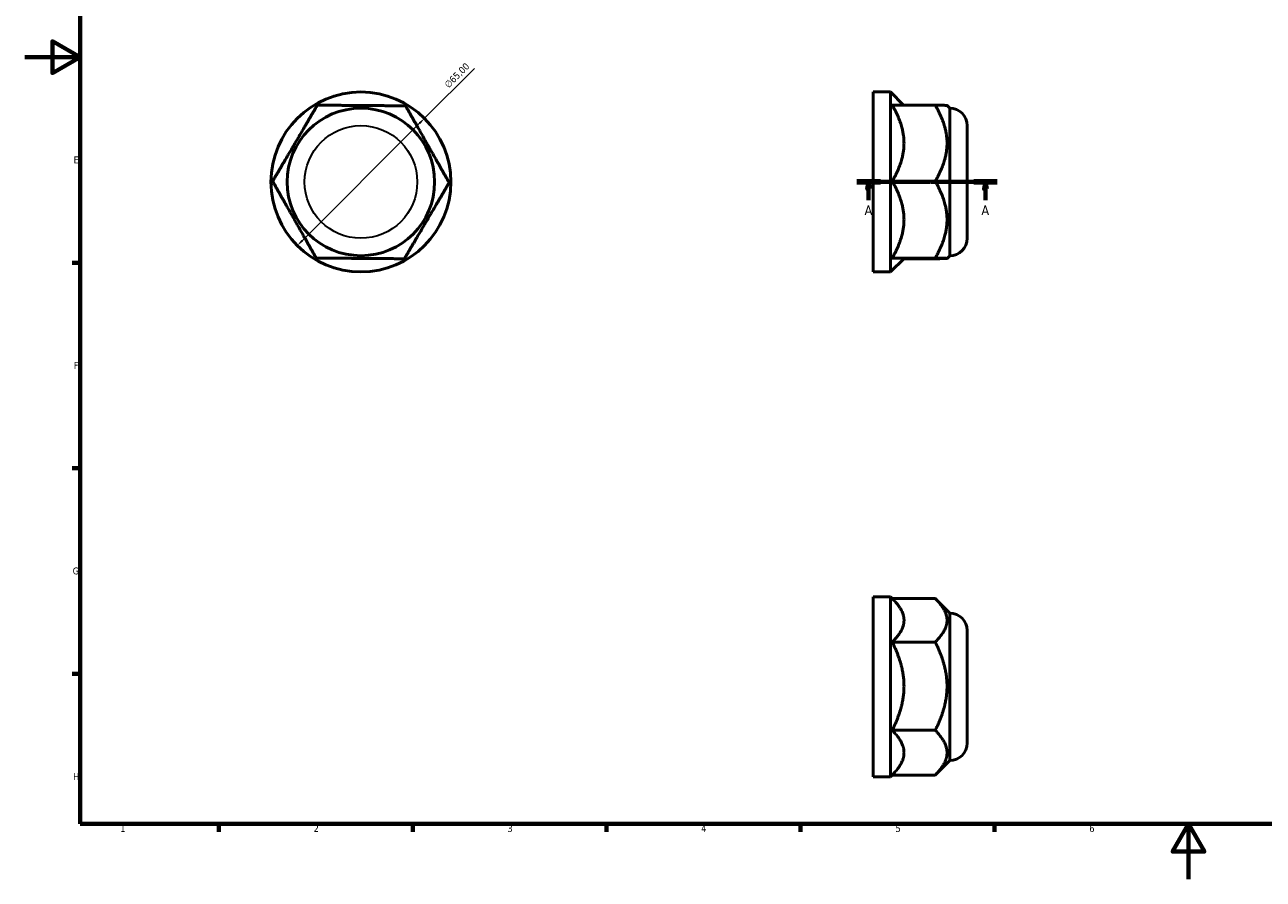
# Model space of a CAD drawing. Header units: millimetres. Extents: x 0 to 895, y 0 to 594.
# Tile 1 of 3: x 0 to 448, y 0 to 309. Entities that reach past the tile are written whole.
import ezdxf

# ---------------------------------------------------------------- set-up
doc = ezdxf.new("R2010")
doc.units = ezdxf.units.MM
doc.linetypes.add('CHAIN', pattern=[0.7087, 0.4724, -0.0591, 0.1181, -0.0591])
for name, color, linetype, lineweight in [('Border (ISO)', 7, 'Continuous', 70), ('Dimension (ISO)', 7, 'Continuous', 25), ('Section Line (ISO)', 7, 'CHAIN', 70), ('Visible (ISO)', 7, 'Continuous', 50), ('Visible Narrow (ISO)', 7, 'Continuous', 35)]:
    doc.layers.add(name, color=color, linetype=linetype, lineweight=lineweight)
doc.styles.add('Label Text (ISO)', font='tahoma.ttf')
doc.styles.add('Note Text (ISO)', font='tahoma.ttf')
doc.dimstyles.new('Default (ISO)', dxfattribs={"dimtxt": 2.5, "dimasz": 2.5, "dimexe": 3.175, "dimexo": 0, "dimgap": 0.762, "dimtad": 1, "dimrnd": 1e-08, "dimzin": 0, "dimtxsty": 'Note Text (ISO)', "dimcen": 0.09, "dimdle": 10, "dimclrd": 256, "dimclre": 256, "dimclrt": 256, "dimazin": 0, "dimtfac": 1.40208, "dimtmove": 0, "dimatfit": 3, "dimfxl": 1, "dimtolj": 1, "dimtzin": 0, "dimlwd": -1, "dimlwe": -1, "dimarcsym": 0})

# ---------------------------------------------------------------- blocks, each defined once
blk = doc.blocks.new('Borders Default Border')
at = {"layer": 'Border (ISO)'}
for p, q in [((20, 222.75), (17.1, 222.75)), ((20, 148.5), (17.1, 148.5)), ((20, 74.25), (17.1, 74.25)), ((70.08, 20), (70.08, 17.1)), ((140.17, 20), (140.17, 17.1)), ((210.25, 20), (210.25, 17.1)), ((280.33, 20), (280.33, 17.1)), ((350.42, 20), (350.42, 17.1))]:
    blk.add_line(p, q, dxfattribs=at)
at = {"layer": 'Border (ISO)', "flags": 128}
for points in [[(20, 20), (20, 574), (821, 574), (821, 20), (20, 20)], [(0, 297), (20, 297), (10, 302.77), (10, 291.23), (20, 297)], [(420.5, 0), (420.5, 20), (414.73, 10), (426.27, 10), (420.5, 20)]]:
    blk.add_lwpolyline(points, dxfattribs=at)
at = {"layer": 'Border (ISO)', "color": 232, "true_color": 0xca0064, "char_height": 2.5, "attachment_point": 7, "style": 'Note Text (ISO)'}
for s, insert in [('E', (17.64, 258.63)), ('F', (17.7, 184.38)), ('G', (17.31, 110.08)), ('H', (17.44, 35.88)), ('1', (34.48, 17.1)), ('2', (104.37, 17.1)), ('3', (174.43, 17.05)), ('4', (244.42, 17.1)), ('5', (314.64, 17.05)), ('6', (384.66, 17.05))]:
    blk.add_mtext(s, dxfattribs=dict(at, insert=insert))
blk = doc.blocks.new('2dTransSection0')
at = {"layer": 'Section Line (ISO)', "linetype": 'CHAIN'}
blk.add_line((300.68, 251.93), (351.38, 251.93), dxfattribs=at)
at = {"layer": 'Section Line (ISO)', "linetype": 'Continuous', "lineweight": 140}
for p, q in [((300.68, 251.93), (309.16, 251.93)), ((342.91, 251.93), (351.38, 251.93))]:
    blk.add_line(p, q, dxfattribs=at)
at = {"layer": 'Section Line (ISO)', "linetype": 'Continuous'}
for p, q in [((304.92, 251.93), (304.42, 249.43)), ((304.92, 249.43), (304.92, 251.93)), ((305.42, 249.43), (304.92, 251.93)), ((347.14, 251.93), (346.64, 249.43)), ((347.14, 249.43), (347.14, 251.93)), ((347.64, 249.43), (347.14, 251.93)), ((304.42, 249.43), (305.42, 249.43)), ((304.92, 245.37), (304.92, 249.43)), ((346.64, 249.43), (347.64, 249.43)), ((347.14, 245.37), (347.14, 249.43))]:
    blk.add_line(p, q, dxfattribs=at)
at = {"layer": 'Section Line (ISO)', "linetype": 'Continuous', "flags": 128}
for points in [[(305.42, 249.43), (304.92, 251.93), (304.42, 249.43), (305.42, 249.43)], [(347.64, 249.43), (347.14, 251.93), (346.64, 249.43), (347.64, 249.43)]]:
    blk.add_lwpolyline(points, dxfattribs=at)
at = {"layer": 'Section Line (ISO)'}
for points in [[(305.42, 249.43), (304.92, 251.93), (304.42, 249.43), (305.42, 249.43)], [(347.64, 249.43), (347.14, 251.93), (346.64, 249.43), (347.64, 249.43)]]:
    blk.add_solid(points, dxfattribs=at)
at = {"layer": 'Section Line (ISO)', "char_height": 3.5, "attachment_point": 7, "style": 'Label Text (ISO)'}
for insert in [(303.43, 239.93), (345.65, 239.93)]:
    blk.add_mtext('A', dxfattribs=dict(at, insert=insert))
blk = doc.blocks.new('*D10')
at = {"layer": 'Defpoints', "color": 0, "transparency": 16777216}
for p in [(144.44, 274.91), (98.48, 228.95)]:
    blk.add_point(p, dxfattribs=at)
at = {"layer": 'Dimension (ISO)', "transparency": 16777216}
for p, q in [((144.44, 274.91), (162.46, 292.93)), ((100.25, 230.71), (142.67, 273.14))]:
    blk.add_line(p, q, dxfattribs=at)
for points in [[(142.38, 273.44), (142.97, 272.85), (144.44, 274.91)], [(99.95, 231.01), (100.54, 230.42), (98.48, 228.95)]]:
    blk.add_solid(points, dxfattribs=at)
at = {"layer": 'Dimension (ISO)', "color": 232, "true_color": 0xca0064, "transparency": 16777216, "insert": (151.35, 287.44), "char_height": 2.5, "attachment_point": 1, "rotation": 45, "style": 'Note Text (ISO)'}
blk.add_mtext('\\A1;∅65,00', dxfattribs=at)

msp = doc.modelspace()

# ---------------------------------------------------------------- linework, layer by layer
at = {"layer": 'Visible (ISO)'}
for p, q in [((306.531, 219.427), (306.531, 284.427)), ((306.531, 284.427), (312.831, 284.427)), ((312.831, 219.427), (312.831, 284.427)), ((317.581, 279.677), (312.831, 284.427)), ((313.433, 279.677), (328.983, 279.677)), ((334.231, 278.577), (333.255, 279.553)), ((334.231, 225.277), (334.231, 278.577)), ((340.531, 231.577), (340.531, 272.277)), ((313.433, 252.179), (328.983, 252.179)), ((317.705, 224.302), (312.831, 219.427)), ((313.433, 224.429), (328.983, 224.429)), ((317.581, 224.177), (328.983, 224.177)), ((334.231, 225.277), (333.255, 224.302)), ((306.531, 219.427), (312.831, 219.427)), ((306.531, 37.029), (306.531, 102.029)), ((306.531, 102.029), (312.831, 102.029)), ((312.831, 37.029), (312.831, 102.029)), ((313.576, 101.284), (312.831, 102.029)), ((313.434, 101.426), (328.983, 101.426)), ((334.231, 96.179), (329.126, 101.284)), ((334.231, 42.879), (334.231, 96.179)), ((340.531, 49.179), (340.531, 89.879)), ((313.433, 85.696), (328.983, 85.696)), ((313.433, 53.798), (328.983, 53.798)), ((334.231, 42.879), (329.126, 37.774)), ((306.531, 37.029), (312.831, 37.029)), ((313.434, 37.631), (312.831, 37.029)), ((313.433, 37.631), (328.983, 37.631))]:
    msp.add_line(p, q, dxfattribs=at)
for radius in [32.5, 26.65]:
    msp.add_circle((121.459, 251.927), radius, dxfattribs=at)
for centre, start, end in [((334.231, 272.277), 0, 90), ((334.231, 231.577), 270, 0), ((334.231, 89.879), 0, 90), ((334.231, 49.179), 270, 0)]:
    msp.add_arc(centre, 6.3, start, end, dxfattribs=at)
for points, weights in [([(97.644, 265.928), (101.396, 272.309), (105.728, 279.677)], [1.48371040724, 1.48371040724, 1.37718479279]), ([(105.728, 279.677), (114.275, 279.61), (121.677, 279.552)], [1.37718479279, 1.48371040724, 1.48371040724]), ([(121.677, 279.552), (129.079, 279.493), (137.625, 279.426)], [1.48371040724, 1.48371040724, 1.37718479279]), ([(137.625, 279.426), (141.84, 271.99), (145.491, 265.551)], [1.37718479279, 1.48371040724, 1.48371040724]), ([(317.706, 265.928), (317.706, 272.309), (313.433, 279.677)], [1, 1.04053426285, 1.00497636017]), ([(328.983, 279.677), (333.198, 279.611), (333.255, 279.553)], [1.37718479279, 1.48214089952, 1.48368728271]), ([(333.256, 265.928), (333.256, 272.309), (328.983, 279.677)], [1.48371040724, 1.48371040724, 1.37718479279]), ([(89.561, 252.179), (93.893, 259.547), (97.644, 265.928)], [1.37718479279, 1.48371040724, 1.48371040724]), ([(145.491, 265.551), (149.141, 259.111), (153.356, 251.676)], [1.48371040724, 1.48371040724, 1.37718479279]), ([(313.433, 252.179), (317.706, 259.547), (317.706, 265.928)], [1.00497636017, 1.04053426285, 1]), ([(328.983, 252.179), (333.256, 259.547), (333.256, 265.928)], [1.37718479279, 1.48371040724, 1.48371040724]), ([(97.426, 238.304), (93.776, 244.744), (89.561, 252.179)], [1.48371040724, 1.48371040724, 1.37718479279]), ([(153.356, 251.676), (149.024, 244.307), (145.273, 237.926)], [1.37718479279, 1.48371040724, 1.48371040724]), ([(317.706, 238.304), (317.706, 244.744), (313.433, 252.179)], [1, 1.04053426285, 1.00497636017]), ([(333.256, 238.304), (333.256, 244.744), (328.983, 252.179)], [1.48371040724, 1.48371040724, 1.37718479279]), ([(105.292, 224.429), (101.077, 231.865), (97.426, 238.304)], [1.37718479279, 1.48371040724, 1.48371040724]), ([(145.273, 237.926), (141.521, 231.545), (137.189, 224.177)], [1.48371040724, 1.48371040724, 1.37718479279]), ([(313.433, 224.429), (317.706, 231.865), (317.706, 238.304)], [1.00497636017, 1.04053426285, 1]), ([(328.983, 224.429), (333.256, 231.865), (333.256, 238.304)], [1.37718479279, 1.48371040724, 1.48371040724]), ([(121.24, 224.303), (113.839, 224.362), (105.292, 224.429)], [1.48371040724, 1.48371040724, 1.37718479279]), ([(137.189, 224.177), (128.642, 224.245), (121.24, 224.303)], [1.37718479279, 1.48371040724, 1.48371040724]), ([(317.706, 224.303), (317.706, 224.362), (313.433, 224.429)], [1, 1.04053426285, 1.00497636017]), ([(317.705, 224.302), (317.706, 224.302), (317.706, 224.303)], [1.00113328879, 1.00057428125, 1]), ([(333.256, 224.303), (333.256, 224.362), (328.983, 224.429)], [1.48371040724, 1.48371040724, 1.37718479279]), ([(328.983, 224.177), (333.256, 224.245), (333.256, 224.303)], [1.37718479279, 1.48371040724, 1.48371040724]), ([(317.706, 93.561), (317.706, 97.154), (313.576, 101.284)], [1, 1.0398693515, 1.0061224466]), ([(333.256, 93.561), (333.256, 97.211), (328.983, 101.426)], [1.48371040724, 1.48371040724, 1.37718479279]), ([(313.433, 85.696), (317.706, 89.911), (317.706, 93.561)], [1.00497636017, 1.04053426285, 1]), ([(328.983, 85.696), (333.256, 89.911), (333.256, 93.561)], [1.37718479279, 1.48371040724, 1.48371040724]), ([(317.706, 69.747), (317.706, 77.149), (313.433, 85.696)], [1, 1.04053426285, 1.00497636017]), ([(333.256, 69.747), (333.256, 77.149), (328.983, 85.696)], [1.48371040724, 1.48371040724, 1.37718479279]), ([(313.433, 53.798), (317.706, 62.345), (317.706, 69.747)], [1.00497636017, 1.04053426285, 1]), ([(328.983, 53.798), (333.256, 62.345), (333.256, 69.747)], [1.37718479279, 1.48371040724, 1.48371040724]), ([(317.706, 45.715), (317.706, 49.466), (313.433, 53.798)], [1, 1.04053426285, 1.00497636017]), ([(333.256, 45.715), (333.256, 49.466), (328.983, 53.798)], [1.48371040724, 1.48371040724, 1.37718479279]), ([(313.433, 37.631), (317.706, 41.963), (317.706, 45.715)], [1.00497636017, 1.04053426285, 1]), ([(328.983, 37.631), (333.256, 41.963), (333.256, 45.715)], [1.37718479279, 1.48371040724, 1.48371040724]), ([(329.126, 37.774), (329.055, 37.703), (328.983, 37.631)], [1.38051911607, 1.37886520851, 1.37718479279])]:
    msp.add_rational_spline(points, weights, degree=2, dxfattribs=at)
at = {"layer": 'Visible Narrow (ISO)'}
msp.add_circle((121.459, 251.927), 20.35, dxfattribs=at)

# ---------------------------------------------------------------- block references
msp.add_blockref('Borders Default Border', (0, 0))
at = {"layer": 'Section Line (ISO)'}
msp.add_blockref('2dTransSection0', (0, 0), dxfattribs=at)

# ---------------------------------------------------------------- dimensions: what is measured, and where the dimension line sits
at = {"layer": 'Dimension (ISO)'}
dim = msp.add_diameter_dim_2p(p1=(98.478, 228.946), p2=(144.44, 274.908), dimstyle='Default (ISO)', override={"dimdec": 2, "dimlfac": 1, "dimtp": 0, "dimtm": 0, "dimtdec": 2, "dimatfit": 2}, dxfattribs=at)
dim.commit()
dim.dimension.update_dxf_attribs({"geometry": '*D10', "text_midpoint": (158.042, 288.511), "dimtype": 163})

doc.saveas('drawing.dxf')
